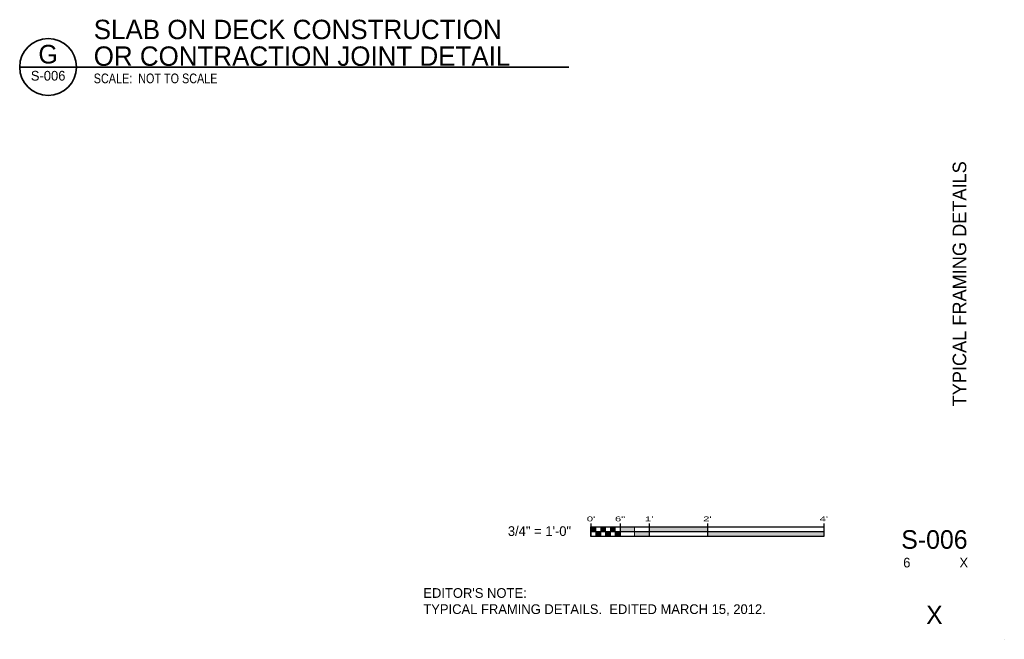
# Model space of a CAD drawing. Header units: inches. Extents: x 133 to 3134, y 199 to 2175.
# Tile 4 of 6: x 1916 to 3134, y 199 to 965. Entities that reach past the tile are written whole.
import ezdxf
from ezdxf.enums import TextEntityAlignment as Align

# ---------------------------------------------------------------- set-up
doc = ezdxf.new("R2010")
doc.units = ezdxf.units.IN
doc.header["$LTSCALE"] = 10
doc.header["$MEASUREMENT"] = 0
doc.layers.add('S-ANNO-SYMB', color=6, linetype='Continuous', lineweight=35)
doc.layers.add('S-ANNO-TEXT', color=7, linetype='Continuous', lineweight=25)
doc.styles.add('WORKING', font='working.shx')

# ---------------------------------------------------------------- blocks, each defined once
blk = doc.blocks.new('34')
at = {"layer": 'S-ANNO-SYMB', "linetype": 'Continuous'}
for points in [[(0, 12), (6, 12), (6, 6), (0, 6)], [(6, 6), (12, 6), (12, 0), (6, 0)], [(12, 12), (18, 12), (18, 6), (12, 6)], [(18, 6), (24, 6), (24, 0), (18, 0)], [(24, 12), (30, 12), (30, 6), (24, 6)], [(30, 6), (36, 6), (36, 0), (30, 0)], [(36, 6), (54, 6), (54, 12), (36, 12)], [(54, 0), (72, 0), (72, 6), (54, 6)], [(72, 6), (144, 6), (144, 12), (72, 12)], [(144, 0), (288, 0), (288, 6), (144, 6)]]:
    blk.add_hatch(color=1, dxfattribs=at).paths.add_polyline_path(points)
at = {"layer": 'S-ANNO-SYMB', "color": 1, "linetype": 'Continuous', "lineweight": 25}
for p, q in [((0, 16), (0, 0)), ((36, 16), (36, 0)), ((72, 16), (72, 0)), ((144, 16), (144, 0)), ((288, 16), (288, 0)), ((0, 12), (288, 12)), ((0, 0), (0, 12)), ((0, 6), (288, 6)), ((288, 0), (0, 0)), ((288, 12), (288, 0))]:
    blk.add_line(p, q, dxfattribs=at)
at = {"layer": 'S-ANNO-SYMB', "color": 1, "linetype": 'Continuous', "lineweight": 18}
for points in [[(0, 12), (6, 12), (6, 6), (0, 6), (0, 12)], [(6, 6), (12, 6), (12, 0), (6, 0), (6, 6)], [(12, 12), (18, 12), (18, 6), (12, 6), (12, 12)], [(18, 6), (24, 6), (24, 0), (18, 0), (18, 6)], [(24, 12), (30, 12), (30, 6), (24, 6), (24, 12)], [(30, 6), (36, 6), (36, 0), (30, 0), (30, 6)], [(36, 6), (54, 6), (54, 12), (36, 12), (36, 6)], [(54, 0), (72, 0), (72, 6), (54, 6), (54, 0)], [(72, 6), (144, 6), (144, 12), (72, 12), (72, 6)], [(144, 0), (288, 0), (288, 6), (144, 6), (144, 0)]]:
    blk.add_lwpolyline(points, close=True, dxfattribs=at)
at = {"layer": 'S-ANNO-SYMB', "color": 1, "linetype": 'Continuous', "lineweight": 25, "style": 'WORKING', "width": 1.75}
for s, p in [("0'", (0, 18.7)), ('6"', (36, 18.7)), ("1'", (72, 18.7)), ("2'", (144, 18.7)), ("4'", (288, 18.7))]:
    blk.add_text(s, height=6, dxfattribs=at).set_placement(p, align=Align.CENTER)
at = {"layer": 'S-ANNO-SYMB', "color": 2, "linetype": 'Continuous', "lineweight": 35, "style": 'WORKING'}
blk.add_text('3/4" = 1\'-0"', height=12, dxfattribs=at).set_placement((-24.6, 0.6), align=Align.RIGHT)

msp = doc.modelspace()

# ---------------------------------------------------------------- linework, layer by layer
at = {"layer": 'S-ANNO-TEXT', "color": 6, "linetype": 'Continuous', "lineweight": 35}
msp.add_line((1915.7281121, 906.7417925), (1986.0572893, 906.7417925), dxfattribs=at)
at = {"layer": 'S-ANNO-TEXT', "color": 2, "linetype": 'Continuous', "lineweight": 35}
msp.add_line((1986.0523777, 906.7418751), (2595.1188285, 906.7418751), dxfattribs=at)
at = {"layer": 'S-ANNO-TEXT', "color": 2, "linetype": 'Continuous', "lineweight": 18}
msp.add_line((3133.62, 198.6), (3133.62, 198.6), dxfattribs=at)
at = {"layer": 'S-ANNO-TEXT', "color": 6, "linetype": 'Continuous', "lineweight": 35}
msp.add_ellipse((1950.8925767, 906.7418751), major_axis=(35.1598011, 0), ratio=1, dxfattribs=at)

# ---------------------------------------------------------------- block references
at = {"color": 7, "linetype": 'Continuous', "lineweight": 18}
msp.add_blockref('34', (2622.3757504, 325.9022183), dxfattribs=at)

# ---------------------------------------------------------------- texts
at = {"layer": 'S-ANNO-TEXT', "color": 2, "linetype": 'Continuous', "lineweight": 35, "style": 'WORKING'}
msp.add_text('G', height=23.04, dxfattribs=at).set_placement((1950.8984318, 911.1132816), align=Align.CENTER)
msp.add_text('S-006', height=12, dxfattribs=at).set_placement((1950.8962346, 901.9857139), align=Align.TOP_CENTER)
at = {"layer": 'S-ANNO-TEXT', "color": 4, "linetype": 'Continuous', "lineweight": 50, "style": 'WORKING'}
for s, height, p in [('S-006', 23.00000013, (3047.155088, 310.6295463)), ('X', 23.0000001, (3047.1592995, 217.368))]:
    msp.add_text(s, height=height, dxfattribs=at).set_placement(p, align=Align.CENTER)
at = {"layer": 'S-ANNO-TEXT', "color": 2, "linetype": 'Continuous', "lineweight": 35, "style": 'WORKING'}
msp.add_text('6', height=12, dxfattribs=at).set_placement((3017.4697789, 299.5281062), align=Align.TOP_RIGHT)
msp.add_text('X', height=12, dxfattribs=at).set_placement((3078.14466, 299.5281062), align=Align.TOP_LEFT)
at = {"layer": 'S-ANNO-TEXT', "color": 4, "linetype": 'Continuous', "lineweight": 50, "insert": (2007.3091161, 907.8989479), "char_height": 24, "width": 1222.483398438, "attachment_point": 7, "line_spacing_factor": 0.825, "style": 'WORKING'}
msp.add_mtext('\\Fdgn001|c0;\\C4;SLAB ON DECK CONSTRUCTION \\P\\pi0.00;OR CONTRACTION JOINT DETAIL', dxfattribs=at)
at = {"layer": 'S-ANNO-TEXT', "color": 2, "linetype": 'Continuous', "lineweight": 35, "insert": (2007.3091161, 886.5086251), "char_height": 12, "width": 192.038569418, "attachment_point": 7, "line_spacing_factor": 0.9, "style": 'WORKING'}
msp.add_mtext('\\Fdgn001|c0;\\C2;\\W0.833333X;SCALE:  NOT TO SCALE', dxfattribs=at)
at = {"layer": 'S-ANNO-TEXT', "color": 6, "linetype": 'Continuous', "lineweight": 35, "insert": (3078.2471548, 638.49838), "char_height": 16.8, "width": 360.65859375, "attachment_point": 5, "rotation": 90, "line_spacing_factor": 0.9, "style": 'WORKING'}
msp.add_mtext('\\Fdgn001|c0;\\C6;TYPICAL FRAMING DETAILS', dxfattribs=at)
at = {"layer": 'S-ANNO-TEXT', "color": 2, "linetype": 'Continuous', "lineweight": 35, "insert": (2414.972838, 261.9124027), "char_height": 12, "width": 646.551269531, "attachment_point": 1, "style": 'WORKING'}
msp.add_mtext("\\Fdgn001|c0;\\C2;EDITOR'S NOTE:\\P\\pi0.00;TYPICAL FRAMING DETAILS.  EDITED MARCH 15, 2012.", dxfattribs=at)

doc.saveas('drawing.dxf')
